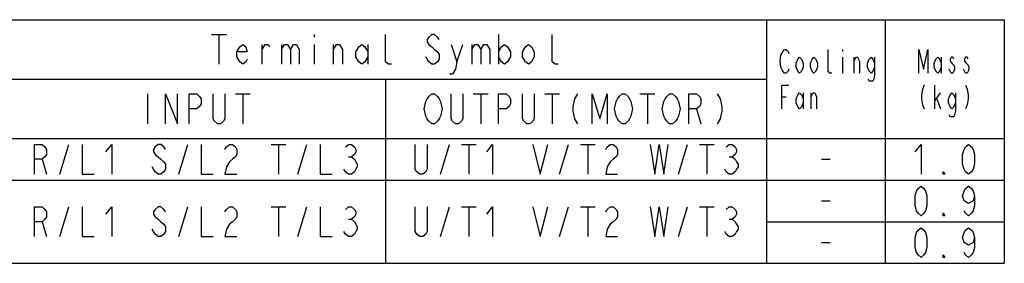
# Model space of a CAD drawing. Extents: x 36 to 422, y 13 to 287.
# Tile 16 of 16: x 327 to 410, y 266 to 287. Entities that reach past the tile are written whole.
import ezdxf

# ---------------------------------------------------------------- set-up
doc = ezdxf.new("R2010")
doc.units = 0
doc.header["$LTSCALE"] = 23.1
doc.layers.get('0').update_dxf_attribs({"linetype": 'CONTINUOUS'})

msp = doc.modelspace()

# ---------------------------------------------------------------- linework, layer by layer
at = {"color": 2, "linetype": 'CONTINUOUS'}
for p, q in [((242, 287), (410, 287)), ((390, 287), (390, 266.5)), ((400, 287), (400, 266.5)), ((410, 287), (410, 266.5)), ((343.375, 285.75), (344.625, 285.75)), ((344, 285.75), (344, 283.25)), ((352, 285.75), (352, 285.542)), ((367.5, 285.75), (367.5, 283.25)), ((347.625, 283.25), (347.625, 284.917)), ((349.25, 284.917), (349.25, 283.25)), ((352, 284.917), (352, 283.25)), ((353.625, 283.25), (353.625, 284.917)), ((356.5, 284.917), (356.5, 283.25)), ((364, 283.458), (364.5, 284.917)), ((365.25, 284.917), (365.25, 283.25)), ((396.4, 284.5), (396.4, 284.333)), ((396.4, 283.833), (396.4, 282.5)), ((397.375, 282.5), (397.375, 283.833)), ((404.7, 283.833), (404.7, 282.5)), ((276, 282), (390, 282)), ((358, 282), (358, 266.5)), ((404.175, 279.5), (404.175, 281.5)), ((338, 280.75), (338, 278.25)), ((345.375, 280.75), (346.625, 280.75)), ((346, 280.75), (346, 278.25)), ((365.375, 280.75), (366.625, 280.75)), ((366, 280.75), (366, 278.25)), ((371.375, 280.75), (372.625, 280.75)), ((372, 280.75), (372, 278.25)), ((379.375, 280.75), (380.625, 280.75)), ((380, 280.75), (380, 278.25)), ((393.1, 280.833), (393.1, 279.5)), ((393.775, 279.5), (393.775, 280.833)), ((404.175, 280.167), (404.625, 280.833)), ((391.3, 280.5), (391.675, 280.5)), ((404.325, 280.333), (404.625, 279.5)), ((384.125, 279.5), (384.5, 278.25)), ((242, 277), (410, 277)), ((330.625, 274), (331.375, 276.5)), ((340.625, 274), (341.375, 276.5)), ((348.375, 276.5), (349.625, 276.5)), ((349, 276.5), (349, 274)), ((350.625, 274), (351.375, 276.5)), ((362.625, 274), (363.375, 276.5)), ((364.375, 276.5), (365.625, 276.5)), ((365, 276.5), (365, 274)), ((372.625, 274), (373.375, 276.5)), ((374.375, 276.5), (375.625, 276.5)), ((375, 276.5), (375, 274)), ((382.625, 274), (383.375, 276.5)), ((384.375, 276.5), (385.625, 276.5)), ((385, 276.5), (385, 274)), ((329.125, 275.25), (329.5, 274)), ((354.875, 275.458), (355.125, 275.458)), ((386.875, 275.458), (387.125, 275.458)), ((394.625, 275.25), (395.375, 275.25)), ((242, 273.5), (410, 273.5)), ((394.625, 271.75), (395.375, 271.75)), ((330.625, 268.75), (331.375, 271.25)), ((340.625, 268.75), (341.375, 271.25)), ((348.375, 271.25), (349.625, 271.25)), ((349, 271.25), (349, 268.75)), ((350.625, 268.75), (351.375, 271.25)), ((362.625, 268.75), (363.375, 271.25)), ((364.375, 271.25), (365.625, 271.25)), ((365, 271.25), (365, 268.75)), ((372.625, 268.75), (373.375, 271.25)), ((374.375, 271.25), (375.625, 271.25)), ((375, 271.25), (375, 268.75)), ((382.625, 268.75), (383.375, 271.25)), ((384.375, 271.25), (385.625, 271.25)), ((385, 271.25), (385, 268.75)), ((329.125, 270), (329.5, 268.75)), ((354.875, 270.208), (355.125, 270.208)), ((386.875, 270.208), (387.125, 270.208)), ((390, 270), (410, 270)), ((394.625, 268.25), (395.375, 268.25)), ((242, 266.5), (410, 266.5))]:
    msp.add_line(p, q, dxfattribs=at)
for points in [[(358.5, 283.25), (358.25, 283.25), (358, 283.458), (358, 285.75)], [(362.5, 285.333), (362.375, 285.542), (362.125, 285.75), (361.875, 285.75), (361.625, 285.542), (361.5, 285.333), (361.5, 285.125), (361.625, 284.917), (361.875, 284.708), (362.125, 284.5), (362.375, 284.292), (362.5, 284.083), (362.5, 283.667), (362.375, 283.458), (362.125, 283.25), (361.875, 283.25), (361.625, 283.458), (361.5, 283.667), (361.375, 283.875)], [(372.5, 283.25), (372.25, 283.25), (372, 283.458), (372, 285.75)], [(346.375, 283.667), (346.25, 283.458), (346, 283.25), (345.75, 283.458), (345.5, 283.875), (345.5, 284.292), (345.75, 284.708), (346, 284.917), (346.25, 284.708), (346.375, 284.292), (345.5, 284.292)], [(347.625, 284.5), (347.875, 284.917), (348.125, 284.917), (348.25, 284.708)], [(349.25, 284.5), (349.5, 284.917), (349.75, 284.917), (350, 284.5), (350, 283.25)], [(350, 284.5), (350.25, 284.917), (350.5, 284.917), (350.75, 284.5), (350.75, 283.25)], [(353.625, 284.5), (353.875, 284.917), (354.125, 284.917), (354.375, 284.5), (354.375, 283.25)], [(356.5, 283.875), (356.25, 283.458), (356, 283.25), (355.75, 283.458), (355.5, 283.875), (355.5, 284.292), (355.75, 284.708), (356, 284.917), (356.25, 284.708), (356.5, 284.292)], [(363.5, 284.917), (364, 283.458), (363.875, 282.833), (363.625, 282.417), (363.375, 282.417)], [(365.25, 284.5), (365.5, 284.917), (365.75, 284.917), (366, 284.5), (366, 283.25)], [(366, 284.5), (366.25, 284.917), (366.5, 284.917), (366.75, 284.5), (366.75, 283.25)], [(367.5, 284.292), (367.75, 284.708), (368, 284.917), (368.25, 284.708), (368.5, 284.292), (368.5, 283.875), (368.25, 283.458), (368, 283.25), (367.75, 283.458), (367.5, 283.875)], [(370.5, 283.875), (370.25, 283.458), (370, 283.25), (369.75, 283.458), (369.5, 283.875), (369.5, 284.292), (369.75, 284.708), (370, 284.917), (370.25, 284.708), (370.5, 284.292), (370.5, 283.875)], [(391.9, 282.833), (391.825, 282.667), (391.675, 282.5), (391.525, 282.5), (391.375, 282.667), (391.3, 282.833), (391.225, 283), (391.15, 283.5), (391.225, 284), (391.3, 284.167), (391.375, 284.333), (391.525, 284.5), (391.675, 284.5), (391.825, 284.333), (391.9, 284.167)], [(393.1, 283), (392.95, 282.667), (392.8, 282.5), (392.65, 282.667), (392.5, 283), (392.5, 283.333), (392.65, 283.667), (392.8, 283.833), (392.95, 283.667), (393.1, 283.333), (393.1, 283)], [(394.3, 283), (394.15, 282.667), (394, 282.5), (393.85, 282.667), (393.7, 283), (393.7, 283.333), (393.85, 283.667), (394, 283.833), (394.15, 283.667), (394.3, 283.333), (394.3, 283)], [(395.5, 282.5), (395.35, 282.5), (395.2, 282.667), (395.2, 284.5)], [(397.375, 283.5), (397.525, 283.833), (397.675, 283.833), (397.825, 283.5), (397.825, 282.5)], [(399.1, 283), (398.95, 282.667), (398.8, 282.5), (398.65, 282.667), (398.5, 283), (398.5, 283.333), (398.65, 283.667), (398.8, 283.833), (398.95, 283.667), (399.1, 283.333)], [(399.1, 283.833), (399.1, 282.333), (399.025, 282), (398.95, 281.833), (398.65, 281.833), (398.575, 282)], [(402.825, 282.5), (402.825, 284.5), (403.2, 282.833), (403.575, 284.5), (403.575, 282.5)], [(404.7, 283), (404.55, 282.667), (404.4, 282.5), (404.25, 282.667), (404.1, 283), (404.1, 283.333), (404.25, 283.667), (404.4, 283.833), (404.55, 283.667), (404.7, 283.333)], [(405.75, 283.667), (405.675, 283.833), (405.525, 283.833), (405.45, 283.667), (405.45, 283.5), (405.6, 283.333), (405.75, 283.167), (405.825, 283), (405.825, 282.833), (405.75, 282.667), (405.675, 282.5), (405.525, 282.5), (405.45, 282.667), (405.375, 282.833)], [(406.95, 283.667), (406.875, 283.833), (406.725, 283.833), (406.65, 283.667), (406.65, 283.5), (406.8, 283.333), (406.95, 283.167), (407.025, 283), (407.025, 282.833), (406.95, 282.667), (406.875, 282.5), (406.725, 282.5), (406.65, 282.667), (406.575, 282.833)], [(391.3, 279.5), (391.3, 281.5), (391.9, 281.5)], [(403.275, 281.5), (403.125, 281.167), (403.05, 280.667), (403.05, 280.333), (403.125, 279.833), (403.275, 279.5)], [(406.725, 281.5), (406.875, 281.167), (406.95, 280.667), (406.95, 280.333), (406.875, 279.833), (406.725, 279.5)], [(339.5, 278.25), (339.5, 280.75), (340.5, 278.25), (340.5, 280.75)], [(341.5, 278.25), (341.5, 280.75), (342.125, 280.75), (342.375, 280.542), (342.5, 280.333), (342.5, 279.917), (342.375, 279.708), (342.125, 279.5), (341.5, 279.5)], [(344.5, 280.75), (344.5, 278.667), (344.375, 278.458), (344.125, 278.25), (343.875, 278.25), (343.625, 278.458), (343.5, 278.667), (343.5, 280.75)], [(362.5, 278.667), (362.375, 278.458), (362.125, 278.25), (361.875, 278.25), (361.625, 278.458), (361.5, 278.667), (361.375, 278.875), (361.25, 279.5), (361.375, 280.125), (361.5, 280.333), (361.625, 280.542), (361.875, 280.75), (362.125, 280.75), (362.375, 280.542), (362.5, 280.333), (362.625, 280.125), (362.75, 279.5), (362.625, 278.875), (362.5, 278.667)], [(364.5, 280.75), (364.5, 278.667), (364.375, 278.458), (364.125, 278.25), (363.875, 278.25), (363.625, 278.458), (363.5, 278.667), (363.5, 280.75)], [(367.5, 278.25), (367.5, 280.75), (368.125, 280.75), (368.375, 280.542), (368.5, 280.333), (368.5, 279.917), (368.375, 279.708), (368.125, 279.5), (367.5, 279.5)], [(370.5, 280.75), (370.5, 278.667), (370.375, 278.458), (370.125, 278.25), (369.875, 278.25), (369.625, 278.458), (369.5, 278.667), (369.5, 280.75)], [(374.125, 280.75), (373.875, 280.333), (373.75, 279.708), (373.75, 279.292), (373.875, 278.667), (374.125, 278.25)], [(375.375, 278.25), (375.375, 280.75), (376, 278.667), (376.625, 280.75), (376.625, 278.25)], [(378.5, 278.667), (378.375, 278.458), (378.125, 278.25), (377.875, 278.25), (377.625, 278.458), (377.5, 278.667), (377.375, 278.875), (377.25, 279.5), (377.375, 280.125), (377.5, 280.333), (377.625, 280.542), (377.875, 280.75), (378.125, 280.75), (378.375, 280.542), (378.5, 280.333), (378.625, 280.125), (378.75, 279.5), (378.625, 278.875), (378.5, 278.667)], [(382.5, 278.667), (382.375, 278.458), (382.125, 278.25), (381.875, 278.25), (381.625, 278.458), (381.5, 278.667), (381.375, 278.875), (381.25, 279.5), (381.375, 280.125), (381.5, 280.333), (381.625, 280.542), (381.875, 280.75), (382.125, 280.75), (382.375, 280.542), (382.5, 280.333), (382.625, 280.125), (382.75, 279.5), (382.625, 278.875), (382.5, 278.667)], [(383.5, 278.25), (383.5, 280.75), (384.125, 280.75), (384.375, 280.542), (384.5, 280.333), (384.5, 279.917), (384.375, 279.708), (384.125, 279.5), (383.5, 279.5)], [(385.875, 280.75), (386.125, 280.333), (386.25, 279.708), (386.25, 279.292), (386.125, 278.667), (385.875, 278.25)], [(393.1, 280), (392.95, 279.667), (392.8, 279.5), (392.65, 279.667), (392.5, 280), (392.5, 280.333), (392.65, 280.667), (392.8, 280.833), (392.95, 280.667), (393.1, 280.333)], [(393.775, 280.5), (393.925, 280.833), (394.075, 280.833), (394.225, 280.5), (394.225, 279.5)], [(405.9, 280), (405.75, 279.667), (405.6, 279.5), (405.45, 279.667), (405.3, 280), (405.3, 280.333), (405.45, 280.667), (405.6, 280.833), (405.75, 280.667), (405.9, 280.333)], [(405.9, 280.833), (405.9, 279.333), (405.825, 279), (405.75, 278.833), (405.45, 278.833), (405.375, 279)], [(328.5, 274), (328.5, 276.5), (329.125, 276.5), (329.375, 276.292), (329.5, 276.083), (329.5, 275.667), (329.375, 275.458), (329.125, 275.25), (328.5, 275.25)], [(332.5, 276.5), (332.5, 274), (333.5, 274)], [(334.5, 275.875), (335, 276.5), (335, 274)], [(339.5, 276.083), (339.375, 276.292), (339.125, 276.5), (338.875, 276.5), (338.625, 276.292), (338.5, 276.083), (338.5, 275.875), (338.625, 275.667), (338.875, 275.458), (339.125, 275.25), (339.375, 275.042), (339.5, 274.833), (339.5, 274.417), (339.375, 274.208), (339.125, 274), (338.875, 274), (338.625, 274.208), (338.5, 274.417), (338.375, 274.625)], [(342.5, 276.5), (342.5, 274), (343.5, 274)], [(344.5, 276.083), (344.625, 276.292), (344.875, 276.5), (345.125, 276.5), (345.375, 276.292), (345.5, 276.083), (345.5, 275.667), (345.375, 275.458), (345.125, 275.25), (344.875, 275.042), (344.625, 274.625), (344.5, 274), (345.5, 274)], [(352.5, 276.5), (352.5, 274), (353.5, 274)], [(354.625, 276.292), (354.875, 276.5), (355.125, 276.5), (355.375, 276.292), (355.5, 276.083), (355.5, 275.875), (355.375, 275.667), (355.125, 275.458), (355.375, 275.25), (355.5, 275.042), (355.625, 274.833), (355.625, 274.625), (355.5, 274.417), (355.375, 274.208), (355.125, 274), (354.875, 274), (354.625, 274.208), (354.5, 274.417)], [(361.5, 276.5), (361.5, 274.417), (361.375, 274.208), (361.125, 274), (360.875, 274), (360.625, 274.208), (360.5, 274.417), (360.5, 276.5)], [(366.5, 275.875), (367, 276.5), (367, 274)], [(370.375, 276.5), (371, 274), (371.625, 276.5)], [(376.5, 276.083), (376.625, 276.292), (376.875, 276.5), (377.125, 276.5), (377.375, 276.292), (377.5, 276.083), (377.5, 275.667), (377.375, 275.458), (377.125, 275.25), (376.875, 275.042), (376.625, 274.625), (376.5, 274), (377.5, 274)], [(380.25, 276.5), (380.625, 274), (381, 276.5), (381.375, 274), (381.75, 276.5)], [(386.625, 276.292), (386.875, 276.5), (387.125, 276.5), (387.375, 276.292), (387.5, 276.083), (387.5, 275.875), (387.375, 275.667), (387.125, 275.458), (387.375, 275.25), (387.5, 275.042), (387.625, 274.833), (387.625, 274.625), (387.5, 274.417), (387.375, 274.208), (387.125, 274), (386.875, 274), (386.625, 274.208), (386.5, 274.417)], [(402.5, 275.875), (403, 276.5), (403, 274)], [(407, 274), (406.75, 274.208), (406.625, 274.417), (406.5, 274.833), (406.5, 275.667), (406.625, 276.083), (406.75, 276.292), (407, 276.5), (407.25, 276.292), (407.375, 276.083), (407.5, 275.667), (407.5, 274.833), (407.375, 274.417), (407.25, 274.208), (407, 274)], [(405, 274), (404.875, 274), (404.875, 274.208), (405, 274)], [(403, 270.5), (402.75, 270.708), (402.625, 270.917), (402.5, 271.333), (402.5, 272.167), (402.625, 272.583), (402.75, 272.792), (403, 273), (403.25, 272.792), (403.375, 272.583), (403.5, 272.167), (403.5, 271.333), (403.375, 270.917), (403.25, 270.708), (403, 270.5)], [(407.5, 272.167), (407.375, 271.75), (407, 271.542), (406.625, 271.75), (406.5, 272.167), (406.625, 272.583), (406.75, 272.792), (407, 273), (407.25, 272.792), (407.375, 272.583), (407.5, 272.167), (407.5, 271.333), (407.375, 270.917), (407.25, 270.708), (407, 270.5), (406.75, 270.708), (406.625, 270.917)], [(328.5, 268.75), (328.5, 271.25), (329.125, 271.25), (329.375, 271.042), (329.5, 270.833), (329.5, 270.417), (329.375, 270.208), (329.125, 270), (328.5, 270)], [(332.5, 271.25), (332.5, 268.75), (333.5, 268.75)], [(334.5, 270.625), (335, 271.25), (335, 268.75)], [(339.5, 270.833), (339.375, 271.042), (339.125, 271.25), (338.875, 271.25), (338.625, 271.042), (338.5, 270.833), (338.5, 270.625), (338.625, 270.417), (338.875, 270.208), (339.125, 270), (339.375, 269.792), (339.5, 269.583), (339.5, 269.167), (339.375, 268.958), (339.125, 268.75), (338.875, 268.75), (338.625, 268.958), (338.5, 269.167), (338.375, 269.375)], [(342.5, 271.25), (342.5, 268.75), (343.5, 268.75)], [(344.5, 270.833), (344.625, 271.042), (344.875, 271.25), (345.125, 271.25), (345.375, 271.042), (345.5, 270.833), (345.5, 270.417), (345.375, 270.208), (345.125, 270), (344.875, 269.792), (344.625, 269.375), (344.5, 268.75), (345.5, 268.75)], [(352.5, 271.25), (352.5, 268.75), (353.5, 268.75)], [(354.625, 271.042), (354.875, 271.25), (355.125, 271.25), (355.375, 271.042), (355.5, 270.833), (355.5, 270.625), (355.375, 270.417), (355.125, 270.208), (355.375, 270), (355.5, 269.792), (355.625, 269.583), (355.625, 269.375), (355.5, 269.167), (355.375, 268.958), (355.125, 268.75), (354.875, 268.75), (354.625, 268.958), (354.5, 269.167)], [(361.5, 271.25), (361.5, 269.167), (361.375, 268.958), (361.125, 268.75), (360.875, 268.75), (360.625, 268.958), (360.5, 269.167), (360.5, 271.25)], [(366.5, 270.625), (367, 271.25), (367, 268.75)], [(370.375, 271.25), (371, 268.75), (371.625, 271.25)], [(376.5, 270.833), (376.625, 271.042), (376.875, 271.25), (377.125, 271.25), (377.375, 271.042), (377.5, 270.833), (377.5, 270.417), (377.375, 270.208), (377.125, 270), (376.875, 269.792), (376.625, 269.375), (376.5, 268.75), (377.5, 268.75)], [(380.25, 271.25), (380.625, 268.75), (381, 271.25), (381.375, 268.75), (381.75, 271.25)], [(386.625, 271.042), (386.875, 271.25), (387.125, 271.25), (387.375, 271.042), (387.5, 270.833), (387.5, 270.625), (387.375, 270.417), (387.125, 270.208), (387.375, 270), (387.5, 269.792), (387.625, 269.583), (387.625, 269.375), (387.5, 269.167), (387.375, 268.958), (387.125, 268.75), (386.875, 268.75), (386.625, 268.958), (386.5, 269.167)], [(405, 270.5), (404.875, 270.5), (404.875, 270.708), (405, 270.5)], [(403, 267), (402.75, 267.208), (402.625, 267.417), (402.5, 267.833), (402.5, 268.667), (402.625, 269.083), (402.75, 269.292), (403, 269.5), (403.25, 269.292), (403.375, 269.083), (403.5, 268.667), (403.5, 267.833), (403.375, 267.417), (403.25, 267.208), (403, 267)], [(407.5, 268.667), (407.375, 268.25), (407, 268.042), (406.625, 268.25), (406.5, 268.667), (406.625, 269.083), (406.75, 269.292), (407, 269.5), (407.25, 269.292), (407.375, 269.083), (407.5, 268.667), (407.5, 267.833), (407.375, 267.417), (407.25, 267.208), (407, 267), (406.75, 267.208), (406.625, 267.417)], [(405, 267), (404.875, 267), (404.875, 267.208), (405, 267)]]:
    msp.add_lwpolyline(points, dxfattribs=at)

doc.saveas('drawing.dxf')
